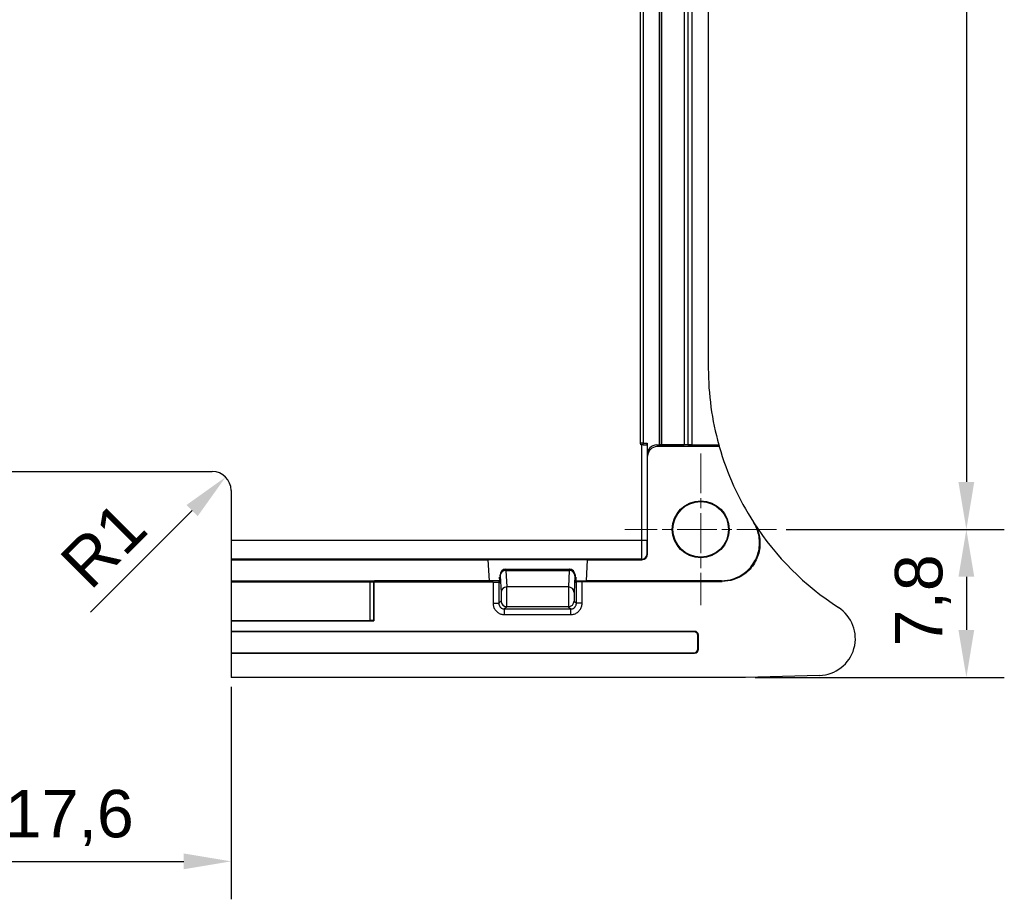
# Model space of a CAD drawing. Header units: millimetres. Extents: x 0 to 420, y 0 to 297.
# Tile 12 of 18: x 108 to 160, y 148 to 195. Entities that reach past the tile are written whole.
import ezdxf

# ---------------------------------------------------------------- set-up
doc = ezdxf.new("R2010")
doc.units = ezdxf.units.MM
doc.linetypes.add('CHAIN', pattern=[0.3543, 0.2362, -0.0295, 0.0591, -0.0295])
doc.layers.add('Centro(ISO)', color=137, linetype='Continuous', lineweight=18, true_color=0x408080)
doc.layers.add('Spigoli visibili(ISO)', color=176, linetype='Continuous', lineweight=25, true_color=0x000080)
doc.layers.add('Quote(ISO)', color=7, linetype='Continuous', lineweight=25)
doc.layers.add('Spigoli tangenti visibili(ISO)', color=7, linetype='Continuous', lineweight=25)
doc.styles.add('Federico-Quote', font='arial.ttf')
doc.dimstyles.new('X.XXX', dxfattribs={"dimtxt": 2.5, "dimasz": 2.5, "dimexe": 2, "dimexo": 0.5, "dimgap": 0.762, "dimtad": 1, "dimdec": 1, "dimrnd": 1e-08, "dimtxsty": 'Federico-Quote', "dimcen": 0.09, "dimdle": 10, "dimclrd": 7, "dimclre": 7, "dimclrt": 7, "dimazin": 2, "dimtfac": 1, "dimtmove": 0, "dimatfit": 3, "dimfxl": 1, "dimtolj": 1, "dimlwd": 25, "dimlwe": 25, "dimarcsym": 0})

# ---------------------------------------------------------------- blocks, each defined once
blk = doc.blocks.new('*D13')
at = {"layer": 'Defpoints', "color": 0, "linetype": 'Continuous', "transparency": 16777216}
for p in [(153.89, 229.604), (148.24, 167.854), (158.24, 167.854)]:
    blk.add_point(p, dxfattribs=at)
at = {"layer": 'Quote(ISO)', "color": 7, "linetype": 'Continuous', "lineweight": 25, "transparency": 16777216}
for p, q in [((154.39, 229.604), (160.24, 229.604)), ((158.24, 227.104), (158.24, 170.354)), ((148.74, 167.854), (160.24, 167.854))]:
    blk.add_line(p, q, dxfattribs=at)
at = {"layer": 'Quote(ISO)', "color": 7, "linetype": 'Continuous', "transparency": 16777216}
for points in [[(157.823, 227.104), (158.656, 227.104), (158.24, 229.604)], [(157.823, 170.354), (158.656, 170.354), (158.24, 167.854)]]:
    blk.add_solid(points, dxfattribs=at)
at = {"layer": 'Quote(ISO)', "color": 7, "linetype": 'Continuous', "lineweight": 25, "transparency": 16777216, "insert": (154.473, 195.473), "char_height": 2.5, "attachment_point": 1, "rotation": 90, "style": 'Federico-Quote'}
blk.add_mtext('\\A1;61,8', dxfattribs=at)
blk = doc.blocks.new('*D15')
at = {"layer": 'Defpoints', "color": 0, "linetype": 'Continuous', "transparency": 16777216}
for p in [(148.24, 167.854), (146.605, 160.054), (158.24, 160.054)]:
    blk.add_point(p, dxfattribs=at)
at = {"layer": 'Quote(ISO)', "color": 7, "linetype": 'Continuous', "lineweight": 25, "transparency": 16777216}
for p, q in [((148.74, 167.854), (160.24, 167.854)), ((158.24, 165.354), (158.24, 162.554)), ((147.105, 160.054), (160.24, 160.054))]:
    blk.add_line(p, q, dxfattribs=at)
at = {"layer": 'Quote(ISO)', "color": 7, "linetype": 'Continuous', "transparency": 16777216}
for points in [[(157.823, 165.354), (158.656, 165.354), (158.24, 167.854)], [(157.823, 162.554), (158.656, 162.554), (158.24, 160.054)]]:
    blk.add_solid(points, dxfattribs=at)
at = {"layer": 'Quote(ISO)', "color": 7, "linetype": 'Continuous', "lineweight": 25, "transparency": 16777216, "insert": (154.473, 161.686), "char_height": 2.5, "attachment_point": 1, "rotation": 90, "style": 'Federico-Quote'}
blk.add_mtext('\\A1;7,8', dxfattribs=at)
blk = doc.blocks.new('*D20')
at = {"layer": 'Defpoints', "color": 0, "linetype": 'Continuous', "transparency": 16777216}
for p in [(119.197, 170.611), (118.49, 169.904)]:
    blk.add_point(p, dxfattribs=at)
at = {"layer": 'Quote(ISO)', "color": 7, "linetype": 'Continuous', "lineweight": 25, "transparency": 16777216}
blk.add_line((112.074, 163.489), (117.429, 168.843), dxfattribs=at)
at = {"layer": 'Quote(ISO)', "color": 7, "linetype": 'Continuous', "transparency": 16777216}
blk.add_solid([(117.135, 169.138), (117.724, 168.549), (119.197, 170.611)], dxfattribs=at)
at = {"layer": 'Quote(ISO)', "color": 7, "linetype": 'Continuous', "lineweight": 25, "transparency": 16777216, "insert": (110.299, 166.341), "char_height": 2.5, "attachment_point": 1, "rotation": 45, "style": 'Federico-Quote'}
blk.add_mtext('\\A1;R1', dxfattribs=at)
blk = doc.blocks.new('*D42')
at = {"layer": 'Defpoints', "color": 0, "linetype": 'Continuous', "transparency": 16777216}
for p in [(101.89, 161.04), (119.49, 160.054), (119.49, 150.355)]:
    blk.add_point(p, dxfattribs=at)
at = {"layer": 'Quote(ISO)', "color": 7, "linetype": 'Continuous', "lineweight": 25, "transparency": 16777216}
for p, q in [((101.89, 160.54), (101.89, 148.355)), ((119.49, 159.554), (119.49, 148.355)), ((104.39, 150.355), (116.99, 150.355))]:
    blk.add_line(p, q, dxfattribs=at)
at = {"layer": 'Quote(ISO)', "color": 7, "linetype": 'Continuous', "transparency": 16777216}
for points in [[(104.39, 150.772), (104.39, 149.938), (101.89, 150.355)], [(116.99, 150.772), (116.99, 149.938), (119.49, 150.355)]]:
    blk.add_solid(points, dxfattribs=at)
at = {"layer": 'Quote(ISO)', "color": 7, "linetype": 'Continuous', "lineweight": 25, "transparency": 16777216, "insert": (107.561, 154.122), "char_height": 2.5, "attachment_point": 1, "style": 'Federico-Quote'}
blk.add_mtext('\\A1;17,6', dxfattribs=at)

msp = doc.modelspace()

# ---------------------------------------------------------------- linework, layer by layer
at = {"layer": 'Centro(ISO)', "linetype": 'CHAIN', "ltscale": 8.88956}
for p, q in [((144.24, 171.854), (144.24, 163.854)), ((148.24, 167.854), (140.24, 167.854))]:
    msp.add_line(p, q, dxfattribs=at)
at = {"layer": 'Spigoli tangenti visibili(ISO)'}
for p, q in [((142.074, 172.304), (142.074, 223.981)), ((142.174, 172.305), (142.174, 223.978)), ((143.361, 223.946), (143.361, 172.313)), ((143.561, 223.953), (143.561, 172.311)), ((143.566, 223.974), (143.566, 172.306)), ((143.766, 223.981), (143.766, 172.304)), ((141.055, 223.639), (141.055, 172.404)), ((141.205, 223.638), (141.205, 172.404)), ((141.04, 172.404), (141.055, 172.404)), ((141.205, 172.404), (141.055, 172.404)), ((141.112, 172.308), (141.112, 167.276)), ((141.205, 172.404), (141.418, 172.404)), ((141.205, 172.304), (141.205, 172.404)), ((141.412, 172.304), (141.412, 167.276)), ((141.918, 172.304), (141.94, 172.217)), ((141.418, 171.804), (141.44, 171.716)), ((141.112, 167.276), (119.49, 167.276)), ((141.412, 167.276), (141.112, 167.276)), ((141.118, 166.276), (119.49, 166.276)), ((141.14, 166.254), (141.118, 166.276)), ((141.44, 166.554), (141.418, 166.576)), ((133.962, 165.754), (133.967, 165.748)), ((133.967, 165.748), (137.312, 165.748)), ((133.971, 165.692), (134.015, 164.819)), ((133.971, 165.692), (137.309, 165.692)), ((137.309, 165.692), (137.265, 164.819)), ((137.318, 165.754), (137.312, 165.748)), ((126.793, 165.084), (126.793, 163.054)), ((126.993, 165.088), (126.993, 163.051)), ((133.295, 165.071), (133.295, 163.959)), ((133.595, 165.082), (133.595, 163.959)), ((133.624, 165.338), (133.662, 165.338)), ((133.662, 165.454), (133.667, 165.448)), ((133.671, 165.409), (133.715, 164.535)), ((137.608, 165.409), (137.565, 164.535)), ((137.618, 165.454), (137.612, 165.448)), ((137.618, 165.338), (137.655, 165.338)), ((137.685, 163.959), (137.685, 165.116)), ((137.985, 163.959), (137.985, 165.111)), ((137.265, 164.819), (134.015, 164.819)), ((133.713, 164.077), (133.595, 163.959)), ((137.566, 164.077), (137.685, 163.959)), ((133.295, 163.959), (133.595, 163.959)), ((134.013, 163.777), (133.895, 163.659)), ((133.895, 163.659), (137.385, 163.659)), ((133.895, 163.359), (133.895, 163.659)), ((137.266, 163.777), (134.013, 163.777)), ((137.266, 163.777), (137.385, 163.659)), ((137.385, 163.359), (137.385, 163.659)), ((137.985, 163.959), (137.685, 163.959)), ((133.895, 163.359), (137.385, 163.359)), ((143.916, 162.48), (143.89, 162.454)), ((144.116, 162.28), (144.09, 162.254)), ((144.116, 161.528), (144.09, 161.554)), ((143.916, 161.328), (143.89, 161.354))]:
    msp.add_line(p, q, dxfattribs=at)
for centre, major_axis, ratio, start_param, end_param in [((141.155, 172.404), (0, -0.1), 0.999848, 4.712389, 6.283185), ((141.118, 166.576), (0.212, 0.212), 0.999924, 3.92701, 5.497686), ((133.967, 165.448), (-0.212, -0.212), 0.999695, 3.927144, 5.497617), ((133.971, 165.409), (-0.3, -0.015), 0.943483, 4.665483, 6.230502), ((133.967, 164.748), (0, 1), 0.012218, 5.94576, 6.265758), ((137.313, 164.748), (0, 1), 0.012218, 0.017415, 0.337415), ((137.309, 165.409), (0.3, -0.015), 0.943483, 0.052684, 1.617702), ((137.312, 165.448), (-0.212, 0.212), 0.999695, 3.927177, 5.497633), ((133.667, 164.748), (0, 0.7), 0.017452, 5.945778, 6.26577), ((137.613, 164.748), (0, 0.7), 0.017452, 0.017399, 0.337424), ((134.015, 164.535), (-0.3, -0.015), 0.943483, 4.665483, 6.230474), ((134.013, 164.313), (0, 0.536), 0.007679, 3.159036, 5.945764), ((137.266, 164.313), (0, 0.536), 0.007679, 0.337423, 3.12415), ((137.265, 164.535), (0.3, -0.015), 0.943483, 0.052678, 1.617702), ((134.013, 164.077), (-0.212, 0.212), 0.999695, 0.78555, 2.356042), ((137.266, 164.077), (-0.212, -0.212), 0.999695, 0.78555, 2.356042)]:
    msp.add_ellipse(centre, major_axis=major_axis, ratio=ratio, start_param=start_param, end_param=end_param, dxfattribs=at)
for points in [[(141.112, 167.276), (141.112, 167.189), (141.112, 167.015), (141.113, 166.773), (141.114, 166.564), (141.115, 166.403), (141.116, 166.301), (141.117, 166.277), (141.118, 166.276)], [(133.295, 163.959), (133.295, 163.894), (133.315, 163.771), (133.402, 163.6), (133.537, 163.466), (133.707, 163.379), (133.83, 163.359), (133.895, 163.359)], [(137.385, 163.359), (137.45, 163.359), (137.573, 163.379), (137.744, 163.466), (137.878, 163.601), (137.964, 163.771), (137.985, 163.894), (137.985, 163.959)]]:
    msp.add_open_spline(points, degree=3, dxfattribs=at)
for points, knots in [([(141.418, 166.576), (141.418, 166.576), (141.418, 166.576), (141.418, 166.577), (141.417, 166.58), (141.417, 166.588), (141.416, 166.601), (141.416, 166.606), (141.416, 166.611), (141.416, 166.617), (141.416, 166.631), (141.415, 166.65), (141.415, 166.672), (141.415, 166.682), (141.415, 166.694), (141.414, 166.706), (141.414, 166.729), (141.414, 166.755), (141.414, 166.783), (141.413, 166.801), (141.413, 166.819), (141.413, 166.838), (141.413, 166.866), (141.413, 166.897), (141.413, 166.928), (141.413, 166.953), (141.412, 166.978), (141.412, 167.004), (141.412, 167.034), (141.412, 167.065), (141.412, 167.096), (141.412, 167.127), (141.412, 167.158), (141.412, 167.19), (141.412, 167.218), (141.412, 167.247), (141.412, 167.276)], [0, 0, 0, 0, 0.0365566, 0.0365566, 0.0365566, 0.1666667, 0.1666667, 0.1666667, 0.2141148, 0.2141148, 0.2141148, 0.3333333, 0.3333333, 0.3333333, 0.390611, 0.390611, 0.390611, 0.5, 0.5, 0.5, 0.5674393, 0.5674393, 0.5674393, 0.6666667, 0.6666667, 0.6666667, 0.7439399, 0.7439399, 0.7439399, 0.8333333, 0.8333333, 0.8333333, 0.9217734, 0.9217734, 0.9217734, 1, 1, 1, 1]), ([(145.338, 165.146), (145.34, 165.142), (145.343, 165.138), (145.345, 165.135), (145.346, 165.134), (145.346, 165.133), (145.347, 165.132), (145.349, 165.129), (145.351, 165.126), (145.353, 165.123), (145.354, 165.121), (145.355, 165.119), (145.356, 165.117), (145.358, 165.115), (145.359, 165.113), (145.361, 165.111)], [0, 0, 0, 0, 0.333333, 0.333333, 0.333333, 0.407257, 0.407257, 0.407257, 0.666667, 0.666667, 0.666667, 0.821399, 0.821399, 0.821399, 1, 1, 1, 1]), ([(133.715, 164.535), (133.715, 164.534), (133.715, 164.532), (133.715, 164.53), (133.715, 164.523), (133.715, 164.513), (133.716, 164.501), (133.716, 164.497), (133.716, 164.493), (133.716, 164.488), (133.716, 164.476), (133.716, 164.463), (133.717, 164.449), (133.717, 164.442), (133.717, 164.434), (133.717, 164.426), (133.717, 164.413), (133.717, 164.398), (133.717, 164.384), (133.717, 164.373), (133.717, 164.362), (133.717, 164.352), (133.717, 164.338), (133.717, 164.325), (133.717, 164.312), (133.717, 164.299), (133.717, 164.286), (133.717, 164.273), (133.717, 164.262), (133.717, 164.251), (133.717, 164.24), (133.717, 164.226), (133.717, 164.212), (133.717, 164.198), (133.717, 164.19), (133.717, 164.183), (133.717, 164.175), (133.716, 164.161), (133.716, 164.148), (133.716, 164.137), (133.716, 164.132), (133.716, 164.128), (133.716, 164.124), (133.715, 164.112), (133.715, 164.102), (133.715, 164.095), (133.715, 164.093), (133.715, 164.091), (133.715, 164.09), (133.714, 164.083), (133.714, 164.079), (133.713, 164.078), (133.713, 164.078), (133.713, 164.077), (133.713, 164.077)], [0.0000001, 0.0000001, 0.0000001, 0.0000001, 0.0212425, 0.0212425, 0.0212425, 0.1111111, 0.1111111, 0.1111111, 0.1426259, 0.1426259, 0.1426259, 0.2222222, 0.2222222, 0.2222222, 0.2631224, 0.2631224, 0.2631224, 0.3333333, 0.3333333, 0.3333333, 0.3838757, 0.3838757, 0.3838757, 0.4444444, 0.4444444, 0.4444444, 0.5045883, 0.5045883, 0.5045883, 0.5555556, 0.5555556, 0.5555556, 0.6252929, 0.6252929, 0.6252929, 0.6666667, 0.6666667, 0.6666667, 0.7460178, 0.7460178, 0.7460178, 0.7777778, 0.7777778, 0.7777778, 0.8665054, 0.8665054, 0.8665054, 0.8888889, 0.8888889, 0.8888889, 0.9875829, 0.9875829, 0.9875829, 1, 1, 1, 1]), ([(137.565, 164.535), (137.565, 164.528), (137.564, 164.517), (137.564, 164.504), (137.564, 164.489), (137.563, 164.47), (137.563, 164.449), (137.563, 164.448), (137.563, 164.447), (137.563, 164.446), (137.563, 164.426), (137.563, 164.405), (137.562, 164.383), (137.562, 164.379), (137.562, 164.375), (137.562, 164.371), (137.562, 164.352), (137.562, 164.332), (137.562, 164.311), (137.562, 164.304), (137.562, 164.297), (137.562, 164.29), (137.562, 164.273), (137.562, 164.256), (137.562, 164.24), (137.563, 164.23), (137.563, 164.22), (137.563, 164.211), (137.563, 164.198), (137.563, 164.186), (137.563, 164.175), (137.563, 164.164), (137.563, 164.154), (137.564, 164.145), (137.564, 164.137), (137.564, 164.13), (137.564, 164.123), (137.564, 164.114), (137.564, 164.105), (137.565, 164.098), (137.565, 164.095), (137.565, 164.092), (137.565, 164.09), (137.565, 164.084), (137.566, 164.08), (137.566, 164.078), (137.566, 164.078), (137.566, 164.077), (137.566, 164.077)], [0, 0, 0, 0, 0.1033731, 0.1033731, 0.1033731, 0.2222222, 0.2222222, 0.2222222, 0.2280819, 0.2280819, 0.2280819, 0.3333333, 0.3333333, 0.3333333, 0.352879, 0.352879, 0.352879, 0.4444444, 0.4444444, 0.4444444, 0.4778066, 0.4778066, 0.4778066, 0.5555556, 0.5555556, 0.5555556, 0.6028261, 0.6028261, 0.6028261, 0.6666667, 0.6666667, 0.6666667, 0.7279273, 0.7279273, 0.7279273, 0.7777778, 0.7777778, 0.7777778, 0.8527715, 0.8527715, 0.8527715, 0.8888889, 0.8888889, 0.8888889, 0.9784834, 0.9784834, 0.9784834, 1, 1, 1, 1]), ([(133.595, 163.959), (133.595, 163.928), (133.6, 163.896), (133.61, 163.866), (133.619, 163.836), (133.634, 163.808), (133.652, 163.783), (133.655, 163.779), (133.658, 163.774), (133.662, 163.77), (133.678, 163.75), (133.697, 163.732), (133.718, 163.716), (133.726, 163.711), (133.733, 163.706), (133.741, 163.701), (133.76, 163.69), (133.781, 163.681), (133.802, 163.674), (133.814, 163.67), (133.826, 163.667), (133.839, 163.664), (133.857, 163.661), (133.876, 163.659), (133.895, 163.659)], [0.0000001, 0.0000001, 0.0000001, 0.0000001, 0.2, 0.2, 0.2, 0.4, 0.4, 0.4, 0.4334815, 0.4334815, 0.4334815, 0.6, 0.6, 0.6, 0.6577854, 0.6577854, 0.6577854, 0.8, 0.8, 0.8, 0.8816251, 0.8816251, 0.8816251, 1, 1, 1, 1]), ([(137.385, 163.659), (137.416, 163.659), (137.448, 163.664), (137.477, 163.674), (137.507, 163.683), (137.536, 163.698), (137.561, 163.716), (137.565, 163.719), (137.569, 163.723), (137.573, 163.726), (137.594, 163.742), (137.612, 163.761), (137.627, 163.783), (137.633, 163.79), (137.638, 163.797), (137.642, 163.805), (137.654, 163.824), (137.663, 163.845), (137.67, 163.866), (137.674, 163.878), (137.677, 163.891), (137.679, 163.903), (137.683, 163.922), (137.685, 163.94), (137.685, 163.959)], [0.0000001, 0.0000001, 0.0000001, 0.0000001, 0.2, 0.2, 0.2, 0.4, 0.4, 0.4, 0.4334815, 0.4334815, 0.4334815, 0.6, 0.6, 0.6, 0.6577854, 0.6577854, 0.6577854, 0.8, 0.8, 0.8, 0.8816251, 0.8816251, 0.8816251, 1, 1, 1, 1])]:
    msp.add_open_spline(points, degree=3, knots=knots, dxfattribs=at)
at = {"layer": 'Spigoli visibili(ISO)'}
for p, q in [((142.19, 172.313), (142.19, 223.946)), ((141.04, 223.654), (141.04, 172.404)), ((144.64, 214.922), (144.64, 176.335)), ((141.14, 172.304), (141.155, 172.304)), ((141.205, 172.304), (141.155, 172.304)), ((141.205, 172.304), (141.417, 172.304)), ((141.418, 172.404), (141.418, 171.804)), ((141.918, 172.304), (142.074, 172.304)), ((143.766, 172.304), (142.074, 172.304)), ((142.19, 172.313), (142.174, 172.305)), ((142.19, 172.313), (143.361, 172.313)), ((143.566, 172.306), (143.561, 172.311)), ((143.766, 172.304), (145.192, 172.304)), ((145.216, 172.217), (141.94, 172.217)), ((141.44, 166.554), (141.44, 171.716)), ((78.29, 170.904), (118.49, 170.904)), ((119.49, 169.904), (119.49, 167.276)), ((119.49, 167.276), (119.49, 166.276)), ((119.49, 166.276), (119.49, 166.254)), ((119.49, 166.254), (119.49, 165.146)), ((119.49, 166.254), (133.027, 166.254)), ((133.027, 166.254), (133.027, 166.254)), ((138.253, 166.254), (133.027, 166.254)), ((133.027, 166.254), (133.085, 165.145)), ((138.253, 166.254), (138.195, 165.145)), ((138.253, 166.254), (138.253, 166.254)), ((138.253, 166.254), (141.14, 166.254)), ((133.962, 165.754), (137.318, 165.754)), ((119.49, 165.146), (119.49, 165.084)), ((119.49, 165.146), (127.051, 165.146)), ((119.49, 165.084), (119.49, 163.054)), ((119.49, 165.084), (126.793, 165.084)), ((127.051, 165.146), (126.993, 165.088)), ((127.051, 165.146), (127.016, 165.071)), ((133.295, 165.071), (127.016, 165.071)), ((127.016, 165.071), (127.016, 163.028)), ((133.085, 165.146), (127.051, 165.146)), ((133.085, 165.145), (133.085, 165.145)), ((133.625, 165.145), (133.085, 165.145)), ((133.625, 165.145), (133.595, 165.082)), ((133.624, 165.338), (133.625, 165.145)), ((133.63, 165.054), (133.661, 165.054)), ((133.662, 165.454), (133.661, 165.054)), ((137.618, 165.454), (137.618, 165.054)), ((137.65, 165.054), (137.618, 165.054)), ((137.655, 165.338), (137.655, 165.146)), ((137.655, 165.146), (138.195, 165.146)), ((137.655, 165.146), (137.685, 165.116)), ((137.985, 165.111), (145.361, 165.111)), ((145.338, 165.146), (138.195, 165.146)), ((138.195, 165.145), (138.195, 165.145)), ((119.49, 163.054), (119.49, 163.028)), ((119.49, 163.054), (126.793, 163.054)), ((119.49, 163.028), (119.49, 162.48)), ((119.49, 163.028), (127.016, 163.028)), ((127.016, 163.028), (126.993, 163.051)), ((119.49, 162.48), (119.49, 162.454)), ((119.49, 162.48), (143.916, 162.48)), ((119.49, 162.454), (119.49, 161.354)), ((143.89, 162.454), (119.49, 162.454)), ((144.09, 161.554), (144.09, 162.254)), ((144.116, 161.528), (144.116, 162.28)), ((119.49, 161.354), (119.49, 161.328)), ((119.49, 161.354), (143.89, 161.354)), ((119.49, 161.328), (119.49, 160.054)), ((119.49, 161.328), (143.916, 161.328)), ((146.605, 160.054), (119.49, 160.054)), ((150.494, 160.156), (146.605, 160.054))]:
    msp.add_line(p, q, dxfattribs=at)
for radius in [1.5, 1.466]:
    msp.add_circle((144.24, 167.854), radius, dxfattribs=at)
for centre, radius, start, end in [((159.64, 176.335), 15, 180, 195.5911), ((159.64, 176.335), 15, 195.9376, 212.7221), ((118.49, 169.904), 1, 0, 90), ((159.64, 176.335), 15, 212.8621, 237.1341), ((150.443, 162.102), 1.946, 271.5, 57.1341)]:
    msp.add_arc(centre, radius, start, end, dxfattribs=at)
for centre, major_axis, ratio, start_param, end_param in [((141.14, 172.404), (-0.1, 0), 0.999848, 0, 1.28754), ((141.417, 172.404), (0, -0.1), 0.008727, 6.283166, 7.853963), ((141.918, 171.804), (-0.121, 0.485), 0.999353, 6.038448, 7.60894), ((142.074, 172.305), (0.1, 0), 0.008727, 4.712408, 6.265752), ((143.361, 172.311), (-0.2, 0), 0.008727, 3.150319, 4.712389), ((143.766, 172.306), (-0.2, 0), 0.008727, 0.008727, 1.570796), ((141.94, 171.716), (-0.121, 0.485), 0.999353, 6.038448, 7.60894), ((141.14, 166.554), (0.212, -0.212), 0.999924, 5.497825, 7.068545), ((133.962, 165.454), (0.292, 0.069), 0.999319, 1.338881, 2.909373), ((137.318, 165.454), (-0.292, 0.069), 0.999319, 3.373812, 4.944304), ((126.793, 165.088), (0.2, 0), 0.017455, 4.712389, 6.265732), ((133.295, 165.083), (0.3, 0), 0.037092, 4.712389, 6.265732), ((133.63, 165.354), (0, 0.3), 0.017455, 1.623156, 3.141593), ((137.65, 165.354), (0, -0.3), 0.017455, 0, 1.518436), ((137.985, 165.116), (0.3, 0), 0.017455, 3.159046, 4.712389), ((126.793, 163.05), (-0.2, 0), 0.017455, 3.159046, 4.712389), ((143.89, 162.254), (0.141, 0.141), 0.999695, 5.497939, 7.068431), ((143.916, 162.28), (0.141, 0.141), 0.999695, 5.497939, 7.068431), ((143.89, 161.554), (0.141, -0.141), 0.999695, 5.497939, 7.068431), ((143.916, 161.528), (0.141, -0.141), 0.999695, 5.497939, 7.068431)]:
    msp.add_ellipse(centre, major_axis=major_axis, ratio=ratio, start_param=start_param, end_param=end_param, dxfattribs=at)
for points in [[(141.14, 172.304), (141.131, 172.304), (141.121, 172.305), (141.112, 172.308)], [(145.192, 172.304), (145.2, 172.275), (145.208, 172.246), (145.216, 172.217)]]:
    msp.add_open_spline(points, degree=3, dxfattribs=at)
for points, knots in [([(145.338, 165.146), (145.549, 165.146), (145.758, 165.179), (146.194, 165.321), (146.414, 165.441), (146.804, 165.761), (146.97, 165.961), (147.216, 166.413), (147.295, 166.66), (147.353, 167.162), (147.336, 167.411), (147.22, 167.855), (147.134, 168.05), (147.02, 168.227)], [-0.4295577, -0.4295577, -0.4295577, -0.4295577, -0.3663494, -0.3663494, -0.2919646, -0.2919646, -0.2147917, -0.2147917, -0.1376591, -0.1376591, -0.0632703, -0.0632703, 0, 0, 0, 0]), ([(147.04, 168.196), (147.155, 168.018), (147.241, 167.824), (147.358, 167.379), (147.376, 167.13), (147.318, 166.628), (147.24, 166.38), (146.994, 165.929), (146.829, 165.728), (146.438, 165.408), (146.219, 165.287), (145.782, 165.144), (145.572, 165.111), (145.361, 165.111)], [0, 0, 0, 0, 0.0634843, 0.0634843, 0.1378809, 0.1378809, 0.2150218, 0.2150218, 0.2921862, 0.2921862, 0.3665631, 0.3665631, 0.4300494, 0.4300494, 0.4300494, 0.4300494]), ([(147.02, 168.227), (147.02, 168.227), (147.02, 168.227), (147.02, 168.227), (147.022, 168.224), (147.024, 168.221), (147.027, 168.217), (147.027, 168.216), (147.028, 168.215), (147.028, 168.215), (147.03, 168.212), (147.031, 168.21), (147.033, 168.207), (147.034, 168.205), (147.035, 168.203), (147.037, 168.202), (147.038, 168.2), (147.039, 168.198), (147.04, 168.196)], [0, 0, 0, 0, 0.011047, 0.011047, 0.011047, 0.333333, 0.333333, 0.333333, 0.424748, 0.424748, 0.424748, 0.666667, 0.666667, 0.666667, 0.837989, 0.837989, 0.837989, 1, 1, 1, 1])]:
    msp.add_open_spline(points, degree=3, knots=knots, dxfattribs=at)

# ---------------------------------------------------------------- dimensions: what is measured, and where the dimension line sits
at = {"layer": 'Quote(ISO)', "color": 7, "linetype": 'Continuous', "lineweight": 25}
for base, p1, p2, picture, middle in [((158.239808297, 167.853950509), (153.889808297, 229.603950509), (148.239808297, 167.853950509), '*D13', (158.239808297, 198.728950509)), ((158.24, 160.054), (148.24, 167.854), (146.605, 160.054), '*D15', (158.24, 163.954))]:
    dim = msp.add_linear_dim(base=base, p1=p1, p2=p2, angle=90, dimstyle='X.XXX', override={"dimdec": 1, "dimtp": 0, "dimtm": 0, "dimtdec": 2, "dimtofl": 0, "dimatfit": 1}, dxfattribs=at)
    dim.commit()
    dim.dimension.update_dxf_attribs({"geometry": picture, "text_midpoint": middle, "dimtype": 160})
dim = msp.add_radius_dim(center=(118.49, 169.904), mpoint=(119.197, 170.611), dimstyle='X.XXX', override={"dimdec": 1, "dimcen": 0, "dimtp": 0, "dimtm": 0, "dimtdec": 2, "dimtofl": 0}, dxfattribs=at)
dim.commit()
dim.dimension.update_dxf_attribs({"geometry": '*D20', "text_midpoint": (113.868, 165.282), "dimtype": 164})
dim = msp.add_linear_dim(base=(119.49, 150.355), p1=(101.89, 161.04), p2=(119.49, 160.054), dimstyle='X.XXX', override={"dimdec": 1, "dimtp": 0, "dimtm": 0, "dimtdec": 2, "dimtofl": 0, "dimatfit": 1}, dxfattribs=at)
dim.commit()
dim.dimension.update_dxf_attribs({"geometry": '*D42', "text_midpoint": (110.69, 150.355), "dimtype": 160})

doc.saveas('drawing.dxf')
